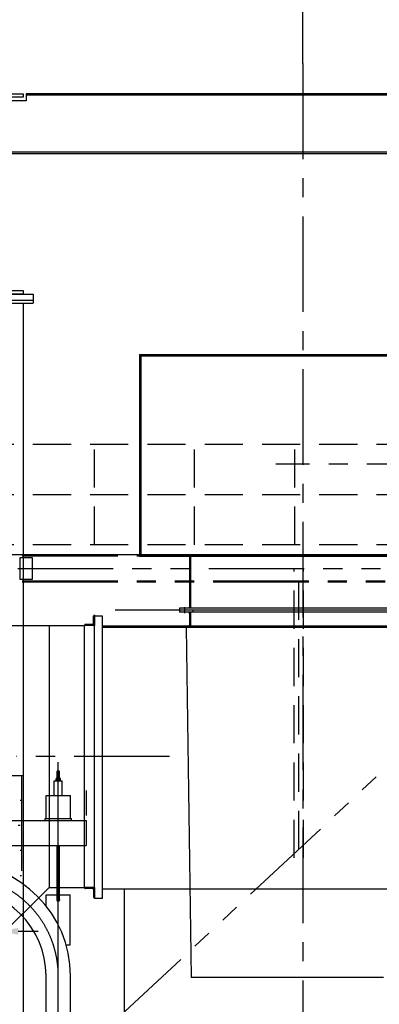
# Model space of a CAD drawing. Header units: millimetres. Extents: x -21 to 67273, y 14 to 95134.
# Tile 30 of 55: x 21169 to 24756, y 74439 to 84260. Entities that reach past the tile are written whole.
import ezdxf

# ---------------------------------------------------------------- set-up
doc = ezdxf.new("R2010")
doc.units = ezdxf.units.MM
doc.header["$LTSCALE"] = 30
for name, pattern in [('CENTER', [50.8, 31.75, -6.35, 6.35, -6.35]), ('DASHED', [19.05, 12.7, -6.35]), ('PHANTOM', [63.5, 31.75, -6.35, 6.35, -6.35, 6.35, -6.35])]:
    doc.linetypes.add(name, pattern=pattern)
doc.layers.get('Defpoints').update_dxf_attribs({"color": 5})
for name, color, linetype in [('双点画线', 6, 'PHANTOM'), ('文本', 21, 'Continuous'), ('标注', 3, 'Continuous'), ('点画线', 2, 'CENTER'), ('细实线', 4, 'Continuous'), ('虚线', 1, 'DASHED')]:
    doc.layers.add(name, color=color, linetype=linetype)
doc.styles.get("Standard").update_dxf_attribs({"font": 'romans.shx', "width": 0.7, "bigfont": 'hzdx.shx'})
doc.dimstyles.new('STANDARD$0', dxfattribs={"dimscale": 25, "dimtxt": 3.5, "dimasz": 2.5, "dimexe": 1, "dimexo": 0, "dimgap": 1, "dimtad": 1, "dimdec": 0, "dimdsep": 46, "dimtxsty": 'Standard', "dimcen": 2.5, "dimclrd": 256, "dimclre": 256, "dimclrt": 256, "dimadec": 0, "dimazin": 0, "dimtfac": 10, "dimtdec": 0, "dimtmove": 0, "dimatfit": 3, "dimfxl": 1, "dimtolj": 1, "dimtzin": 0, "dimarcsym": 0})

# ---------------------------------------------------------------- blocks, each defined once
blk = doc.blocks.new('*D19')
at = {"layer": 'Defpoints'}
for p in [(20953.8, 84812.3), (23993.8, 83822.1), (20953.8, 83278.6)]:
    blk.add_point(p, dxfattribs=at)
at = {"layer": '标注'}
for p, q in [((20953.8, 83278.6), (20953.8, 84892.3)), ((23993.8, 83822.1), (23993.8, 84892.3)), ((23793.8, 84812.3), (21153.8, 84812.3))]:
    blk.add_line(p, q, dxfattribs=at)
for points in [[(21153.8, 84845.6), (21153.8, 84778.9), (20953.8, 84812.3)], [(23793.8, 84845.6), (23793.8, 84778.9), (23993.8, 84812.3)]]:
    blk.add_solid(points, dxfattribs=at)
at = {"layer": '标注', "insert": (22473.8, 85032.3), "char_height": 280, "attachment_point": 5}
blk.add_mtext('3040', dxfattribs=at)
blk = doc.blocks.new('*D29')
at = {"layer": 'Defpoints', "color": 0}
for p in [(20653.8, 77039.1), (20953.8, 77039.1), (20653.8, 75167.1)]:
    blk.add_point(p, dxfattribs=at)
at = {"layer": '标注', "color": 0}
for p, q in [((20653.8, 77039.1), (20653.8, 75087.1)), ((20953.8, 77039.1), (20953.8, 75087.1)), ((20453.8, 75167.1), (19589.8, 75167.1)), ((20953.8, 75167.1), (20653.8, 75167.1)), ((21153.8, 75167.1), (21353.8, 75167.1))]:
    blk.add_line(p, q, dxfattribs=at)
for points in [[(20453.8, 75200.5), (20453.8, 75133.8), (20653.8, 75167.1)], [(21153.8, 75200.5), (21153.8, 75133.8), (20953.8, 75167.1)]]:
    blk.add_solid(points, dxfattribs=at)
at = {"layer": '标注', "insert": (19921.8, 75387.1), "char_height": 280, "attachment_point": 5}
blk.add_mtext('300', dxfattribs=at)
blk = doc.blocks.new('*U69')
for p, q in [((145.5, 145.3), (142.7, 143.7)), ((142.7, 125.4), (142.7, 143.7)), ((145.5, 123.8), (142.7, 125.4)), ((181.5, 145.3), (145.5, 145.3)), ((181.5, 123.8), (145.5, 123.8)), ((153.1, 125.4), (153.1, 143.7)), ((173.9, 125.4), (173.9, 143.7)), ((184.3, 143.7), (181.5, 145.3)), ((184.3, 125.4), (181.5, 123.8)), ((184.3, 125.4), (184.3, 143.7))]:
    blk.add_line(p, q)
for centre, radius, start, end in [((147.9, 136.1), 9.2, 55.61575, 124.38425), ((147.9, 133), 9.2, 235.61575, 304.38425), ((163.5, 110.9), 34.4, 72.41205, 107.58795), ((163.5, 158.2), 34.4, 252.41205, 287.58795), ((179.1, 136.1), 9.2, 55.61575, 124.38425), ((179.1, 133), 9.2, 235.61575, 304.38425)]:
    blk.add_arc(centre, radius, start, end)
blk = doc.blocks.new('*U70')
for p, q in [((133, 177.5), (133, 173.5)), ((177, 177.5), (133, 177.5)), ((133, 173.5), (177, 173.5)), ((177, 173.5), (177, 177.5))]:
    blk.add_line(p, q)

msp = doc.modelspace()

# ---------------------------------------------------------------- linework, layer by layer
for p, q in [((26831.76, 83522.118), (21231.76, 83522.118)), ((21231.76, 83522.118), (21231.76, 83452.118)), ((26831.76, 83506.118), (21231.76, 83506.118)), ((21231.76, 83452.118), (20991.76, 83452.118)), ((26831.76, 82938.118), (20991.76, 82938.118)), ((26831.76, 82922.118), (20991.76, 82922.118)), ((20603.76, 81522.118), (21303.76, 81522.118)), ((21303.76, 81522.118), (21303.76, 81432.118)), ((20603.76, 81462.118), (21303.76, 81462.118)), ((20603.76, 81432.118), (21303.76, 81432.118)), ((21203.76, 81432.118), (21203.76, 74078.444)), ((22364.26, 80919.118), (25438.76, 80919.118)), ((22364.26, 80919.118), (22364.26, 78905.118)), ((22376.26, 80907.118), (25438.76, 80907.118)), ((22376.26, 80907.118), (22376.26, 78917.118)), ((34253.76, 78922.118), (5913.76, 78922.118)), ((25438.76, 78917.118), (22364.26, 78917.118)), ((25438.76, 78905.118), (22364.26, 78905.118)), ((22861.76, 78905.118), (22861.76, 78390.118)), ((22873.76, 78905.118), (22873.76, 78390.118)), ((25225.76, 78390.118), (22761.76, 78390.118)), ((22761.76, 78390.118), (22761.76, 78350.118)), ((22861.76, 78400.118), (22851.76, 78390.118)), ((22873.76, 78400.118), (22883.76, 78390.118)), ((21906.293, 78239.118), (21906.293, 78312.118)), ((21916.293, 78319.118), (21913.293, 78319.118)), ((21916.293, 78219.118), (21916.293, 78319.118)), ((21916.293, 78319.118), (21916.293, 78219.118)), ((21993.76, 78310.118), (21916.293, 78310.118)), ((21993.76, 75496.118), (21993.76, 78310.118)), ((25225.76, 78370.118), (22761.76, 78370.118)), ((25225.76, 78350.118), (22761.76, 78350.118)), ((22861.76, 78338.118), (22854.832, 78350.118)), ((22873.76, 78350.118), (22861.76, 78338.118)), ((22861.76, 78338.118), (22861.76, 78210.118)), ((22873.76, 78350.118), (22873.76, 78210.118)), ((19543.293, 78219.118), (21816.293, 78219.118)), ((21461.293, 78219.118), (21461.293, 75605.118)), ((21816.293, 78222.118), (21816.293, 78219.118)), ((21816.293, 75605.118), (21816.293, 78219.118)), ((21916.293, 78219.118), (21816.293, 78219.118)), ((21896.293, 78229.118), (21823.293, 78229.118)), ((21916.293, 75496.118), (21916.293, 78219.118)), ((21916.293, 78219.118), (21919.293, 78219.118)), ((26755.76, 78210.118), (21993.76, 78210.118)), ((26755.76, 78198.118), (21993.76, 78198.118)), ((22861.76, 78220.118), (22851.76, 78210.118)), ((22873.76, 78220.118), (22883.76, 78210.118)), ((21541.76, 76692.618), (21541.76, 76764.118)), ((21565.76, 76764.118), (21541.76, 76764.118)), ((21565.76, 76692.618), (21565.76, 76764.118)), ((21513.76, 76667.118), (21593.76, 76667.118)), ((21513.76, 76521.118), (21513.76, 76667.118)), ((21575.76, 76671.118), (21531.76, 76671.118)), ((21531.76, 76671.118), (21531.76, 76667.118)), ((21531.76, 76667.118), (21575.76, 76667.118)), ((21535.76, 76692.618), (21532.975, 76691.01)), ((21532.975, 76672.726), (21532.975, 76691.01)), ((21535.76, 76671.118), (21532.975, 76672.726)), ((21571.76, 76692.618), (21535.76, 76692.618)), ((21571.76, 76671.118), (21535.76, 76671.118)), ((21543.368, 76672.726), (21543.368, 76691.01)), ((21564.152, 76672.726), (21564.152, 76691.01)), ((21574.545, 76691.01), (21571.76, 76692.618)), ((21574.545, 76672.726), (21571.76, 76671.118)), ((21574.545, 76672.726), (21574.545, 76691.01)), ((21575.76, 76667.118), (21575.76, 76671.118)), ((21593.76, 76521.118), (21593.76, 76667.118)), ((21431.26, 76292.118), (21431.26, 76521.118)), ((21431.26, 76521.118), (21676.26, 76521.118)), ((21676.26, 76292.118), (21676.26, 76521.118)), ((20953.76, 76272.118), (21831.501, 76272.118)), ((21421.26, 76292.118), (21686.26, 76292.118)), ((21421.26, 76272.118), (21421.26, 76292.118)), ((21686.26, 76272.118), (21686.26, 76292.118)), ((21831.501, 76272.118), (21831.501, 76022.118)), ((20953.76, 76022.118), (21831.501, 76022.118)), ((21541.76, 75482.026), (21541.76, 76022.118)), ((21565.76, 75482.026), (21565.76, 76022.118)), ((20263.293, 74415.118), (21461.293, 75605.118)), ((21433.76, 75418.972), (21433.76, 75532.026)), ((21433.76, 75532.026), (21541.76, 75532.026)), ((21461.293, 75605.118), (21816.293, 75605.118)), ((21565.76, 75532.026), (21673.76, 75532.026)), ((21673.76, 75032.026), (21673.76, 75532.026)), ((21816.293, 75603.868), (21816.293, 75600.868)), ((21816.293, 75603.868), (21816.293, 75600.868)), ((21916.293, 75603.868), (21816.293, 75603.868)), ((21896.293, 75593.868), (21823.293, 75593.868)), ((21906.293, 75583.868), (21906.293, 75510.868)), ((21916.293, 75603.868), (21916.293, 75503.868)), ((21916.293, 75603.868), (21916.293, 75503.868)), ((26755.76, 75586.118), (21993.76, 75586.118)), ((22211.76, 75586.118), (22211.76, 73378.118)), ((21913.293, 75503.868), (21916.293, 75503.868)), ((21993.76, 75496.118), (21916.293, 75496.118)), ((21632.631, 75032.026), (21673.76, 75032.026)), ((21431.26, 74078.444), (21431.26, 74722.118)), ((21676.26, 73277.993), (21676.26, 74722.118))]:
    msp.add_line(p, q)
for points in [[(20703.76, 83522.118), (21203.76, 83522.118), (21203.76, 83486.118), (20703.76, 83486.118)], [(20703.76, 81558.118), (21203.76, 81558.118), (21203.76, 81522.118), (20703.76, 81522.118)]]:
    msp.add_lwpolyline(points, close=True)
for centre, radius, start, end in [((21913.293, 78312.118), 7, 90, 180), ((21823.293, 78222.118), 7, 90, 180), ((21896.293, 78239.118), 10, 270, 0), ((21538.172, 76683.417), 9.201, 55.6157525, 124.3842475), ((21538.172, 76680.319), 9.201, 235.6157525, 304.3842475), ((21553.76, 76658.226), 34.392, 72.4120462, 107.5879538), ((21553.76, 76705.51), 34.392, 252.4120462, 287.5879538), ((21569.349, 76683.417), 9.201, 55.6157525, 124.3842475), ((21569.349, 76680.319), 9.201, 235.6157525, 304.3842475), ((20553.76, 74722.118), 1122.5, 0, 90), ((20553.76, 74722.118), 877.5, 0, 90), ((21823.293, 75600.868), 7, 180, 270), ((21896.293, 75583.868), 10, 0, 90), ((21553.76, 75482.026), 15, 143.1301024, 36.8698976), ((21553.76, 75482.026), 12, 180, 0), ((21913.293, 75510.868), 7, 180, 270)]:
    msp.add_arc(centre, radius, start, end)
at = {"layer": '双点画线'}
for p, q in [((21193.76, 78922.118), (26713.76, 78922.118)), ((21193.76, 78912.118), (26713.76, 78912.118)), ((7813.76, 78787.118), (33153.76, 78787.118)), ((26953.76, 78787.118), (21772.945, 73951.691)), ((21193.76, 78662.118), (26713.76, 78662.118)), ((21193.76, 78652.118), (26713.76, 78652.118)), ((20703.76, 76722.118), (21203.76, 76722.118)), ((21185.76, 76722.118), (21185.76, 75722.118)), ((21185.76, 76472.118), (21173.76, 76472.118)), ((21173.76, 76222.118), (21153.76, 76222.118)), ((21185.76, 75972.118), (21173.76, 75972.118)), ((21185.76, 75722.118), (21173.76, 75722.118))]:
    msp.add_line(p, q, dxfattribs=at)
msp.add_lwpolyline([(21173.76, 78897.118), (21293.76, 78897.118), (21293.76, 78677.118), (21173.76, 78677.118)], close=True, dxfattribs=at)
at = {"layer": '文本'}
for p in [(22828.76, 78198.118), (24797.76, 74708.118)]:
    msp.add_line(p, (22879.76, 74708.118), dxfattribs=at)
at = {"layer": '标注'}
msp.add_line((22811.76, 78400.624), (22811.76, 78340.19), dxfattribs=at)
at = {"layer": '点画线'}
for p, q in [((23993.76, 83822.118), (23993.76, 36122.118)), ((27108.897, 79827.118), (23722.781, 79827.118)), ((22664.534, 76912.137), (21137.759, 76912.137))]:
    msp.add_line(p, q, dxfattribs=at)
at = {"layer": '点画线', "ltscale": 10}
msp.add_line((21553.76, 74078.444), (21553.76, 76853.643), dxfattribs=at)
msp.add_arc((20553.76, 74722.118), 1000, 0, 90, dxfattribs=at)
at = {"layer": '细实线'}
msp.add_line((22761.76, 78370.118), (22121.003, 78370.118), dxfattribs=at)
at = {"layer": '虚线'}
for p, q in [((34253.76, 80022.118), (5913.76, 80022.118)), ((21913.76, 79022.118), (21913.76, 80022.118)), ((22913.76, 79022.118), (22913.76, 80022.118)), ((23913.76, 79022.118), (23913.76, 80022.118)), ((34253.76, 79522.118), (20987.496, 79522.118)), ((34253.76, 79022.118), (5913.76, 79022.118)), ((23906.76, 75899.384), (23906.76, 78787.118)), ((23953.76, 75987.118), (23953.76, 78787.118)), ((24000.76, 75899.384), (24000.76, 78787.118)), ((22898.76, 78350.118), (22898.76, 78370.118)), ((21831.501, 76572.118), (21831.501, 76322.118))]:
    msp.add_line(p, q, dxfattribs=at)

# ---------------------------------------------------------------- block references
for name, p in [('*U70', (21398.71, 76493.637)), ('*U69', (21390.234, 76547.279))]:
    msp.add_blockref(name, p)

# ---------------------------------------------------------------- dimensions: what is measured, and where the dimension line sits
at = {"layer": '标注'}
dim = msp.add_linear_dim(base=(20953.76, 84812.266), p1=(23993.76, 83822.118), p2=(20953.76, 83278.574), dimstyle='STANDARD$0', override={"dimscale": 80, "dimdec": 2, "dimzin": 12, "dimcen": 0, "dimclrd": 0, "dimclre": 0, "dimadec": 2, "dimazin": 3, "dimtfac": 1, "dimtdec": 2, "dimtolj": 0, "dimtzin": 8, "dimlwd": 65535, "dimlwe": 65535}, dxfattribs=at)
dim.commit()
dim.dimension.update_dxf_attribs({"geometry": '*D19', "text_midpoint": (22473.76, 84812.266), "dimtype": 160})
dim = msp.add_linear_dim(base=(20653.76, 75167.134), p1=(20953.76, 77039.061), p2=(20653.76, 77039.061), dimstyle='STANDARD$0', override={"dimscale": 80, "dimdec": 2, "dimzin": 12, "dimcen": 0, "dimclrd": 0, "dimclre": 0, "dimadec": 2, "dimazin": 3, "dimtfac": 1, "dimtdec": 2, "dimtolj": 0, "dimtzin": 8, "dimlwd": 65535, "dimlwe": 65535}, dxfattribs=at)
dim.commit()
dim.dimension.update_dxf_attribs({"geometry": '*D29', "text_midpoint": (19921.76, 75387.134)})

doc.saveas('drawing.dxf')
